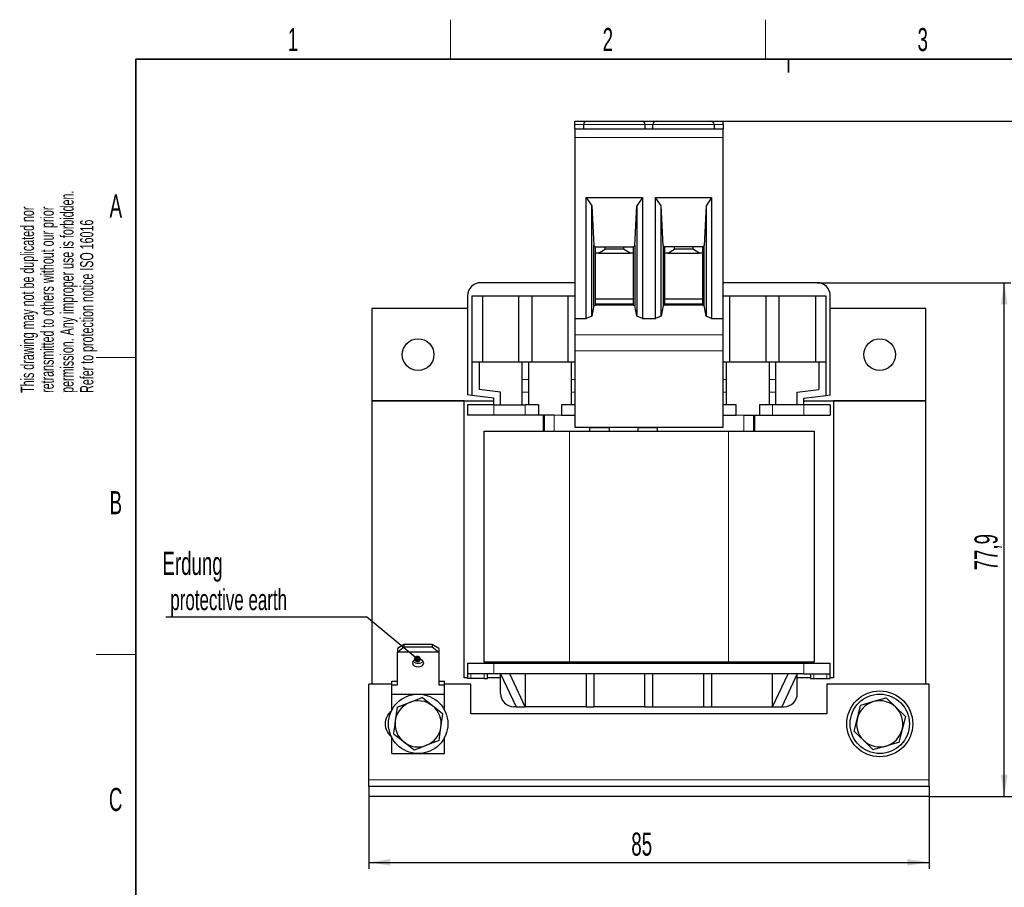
# Model space of a CAD drawing. Header units: millimetres. Extents: x 5 to 418, y 2 to 292.
# Tile 2 of 5: x 8 to 158, y 157 to 288. Entities that reach past the tile are written whole.
import ezdxf

# ---------------------------------------------------------------- set-up
doc = ezdxf.new("R2010")
doc.units = ezdxf.units.MM
doc.layers.add('SLD-0', color=7, linetype='Continuous')
doc.styles.add('SLDTEXTSTYLE0', font='TXT', dxfattribs={"width": 0.605})
doc.dimstyles.new('SLDDIMSTYLE0', dxfattribs={"dimtxt": 3.5, "dimasz": 3.302, "dimexe": 0, "dimexo": 0.0625, "dimgap": 0.875, "dimtad": 1, "dimrnd": 1e-09, "dimzin": 12, "dimdsep": 46, "dimtxsty": 'SLDTEXTSTYLE0', "dimsah": 1, "dimcen": 0.09, "dimadec": 0, "dimazin": 3, "dimtfac": 1, "dimtofl": 0, "dimtmove": 0, "dimatfit": 3, "dimfxl": 1, "dimfrac": 2, "dimtolj": 1, "dimtzin": 12, "dimarcsym": 0})
doc.dimstyles.new('SLDDIMSTYLE1', dxfattribs={"dimtxt": 0.18, "dimasz": 1.016, "dimexe": 0, "dimexo": 0.0625, "dimgap": 0, "dimtad": 0, "dimtih": 1, "dimtoh": 1, "dimdec": 0, "dimrnd": 1e-09, "dimzin": 0, "dimdsep": 46, "dimtxsty": 'Standard', "dimblk1": 'DOT', "dimblk2": 'DOT', "dimsah": 1, "dimcen": 0.09, "dimadec": 0, "dimazin": 0, "dimtfac": 1.016, "dimtdec": 0, "dimtofl": 0, "dimtmove": 0, "dimatfit": 3, "dimldrblk": 'DOT', "dimfxl": 1, "dimfrac": 2, "dimtolj": 1, "dimtzin": 0, "dimarcsym": 0})

# ---------------------------------------------------------------- blocks, each defined once
blk = doc.blocks.new('SW_NOTE_0_1')
at = {"layer": 'SLD-0', "color": 0, "char_height": 2, "attachment_point": 1, "rotation": 90, "style": 'SLDTEXTSTYLE0'}
for s, insert in [('permission. Any improper use is forbidden.', (3.42, 0)), ('retransmitted to others without our prior', (0.42, 0)), ('This drawing may not be duplicated nor', (-2.58, 0)), ('Refer to protection notice ISO 16016', (6.42, 0))]:
    blk.add_mtext(s, dxfattribs=dict(at, insert=insert))
blk = doc.blocks.new('_D')
at = {"layer": 'SLD-0'}
for p, q in [((61.33, 172.21), (61.33, 159.71)), ((146.33, 172.21), (146.33, 159.71)), ((61.33, 160.71), (146.33, 160.71))]:
    blk.add_line(p, q, dxfattribs=at)
for points in [[(61.33, 160.71), (64.64, 160.21), (64.64, 161.22)], [(146.33, 160.71), (143.03, 161.22), (143.03, 160.21)]]:
    blk.add_solid(points, dxfattribs=at)
at = {"layer": 'SLD-0', "insert": (101.16, 165.23), "char_height": 3.5, "attachment_point": 1, "style": 'SLDTEXTSTYLE0'}
blk.add_mtext('85', dxfattribs=at)
blk = doc.blocks.new('_D_1')
at = {"layer": 'SLD-0'}
for p, q in [((129.33, 248.61), (158.71, 248.61)), ((157.71, 170.71), (157.71, 248.61)), ((146.33, 170.71), (158.71, 170.71))]:
    blk.add_line(p, q, dxfattribs=at)
for points in [[(157.71, 248.61), (157.2, 245.31), (158.22, 245.31)], [(157.71, 170.71), (158.22, 174.02), (157.2, 174.02)]]:
    blk.add_solid(points, dxfattribs=at)
at = {"layer": 'SLD-0', "insert": (153.2, 204.99), "char_height": 3.5, "attachment_point": 1, "rotation": 90, "style": 'SLDTEXTSTYLE0'}
blk.add_mtext('77,9', dxfattribs=at)
blk = doc.blocks.new('_D_2')
at = {"layer": 'SLD-0'}
for p, q in [((115.08, 273.11), (167.33, 273.11)), ((166.33, 273.11), (166.33, 170.71)), ((146.33, 170.71), (167.33, 170.71))]:
    blk.add_line(p, q, dxfattribs=at)
for points in [[(166.33, 273.11), (165.83, 269.81), (166.84, 269.81)], [(166.33, 170.71), (166.84, 174.02), (165.83, 174.02)]]:
    blk.add_solid(points, dxfattribs=at)
at = {"layer": 'SLD-0', "insert": (161.82, 215.9), "char_height": 3.5, "attachment_point": 1, "rotation": 90, "style": 'SLDTEXTSTYLE0'}
blk.add_mtext('102,4', dxfattribs=at)
blk = doc.blocks.new('SW_NOTE_0_15')
at = {"layer": 'SLD-0', "color": 0}
blk.add_line((-30.44, 0), (0, 0), dxfattribs=at)
at = {"layer": 'SLD-0', "color": 0, "attachment_point": 1, "style": 'SLDTEXTSTYLE0'}
for s, insert, char_height in [('Erdung', (-30.93, 9.84), 3.5), ('protective earth', (-29.74, 4.17), 3.175)]:
    blk.add_mtext(s, dxfattribs=dict(at, insert=insert, char_height=char_height))
blk = doc.blocks.new('_Dot')
at = {"color": 0, "linetype": 'ByBlock', "lineweight": -2}
blk.add_line((-0.5, 0), (-1, 0), dxfattribs=at)
at = {"color": 0, "linetype": 'ByBlock', "const_width": 0.5}
blk.add_lwpolyline([(-0.25, 0, 1), (0.25, 0, 1)], format="xyb", close=True, dxfattribs=at)

msp = doc.modelspace()

# ---------------------------------------------------------------- linework, layer by layer
at = {"color": 7, "linetype": 'Continuous', "lineweight": 25}
for p, q in [((92.584, 273.114), (94.434, 273.114)), ((92.584, 272.614), (92.584, 273.114)), ((92.584, 271.964), (92.584, 272.614)), ((92.584, 271.964), (115.084, 271.964)), ((92.584, 271.964), (92.584, 270.614)), ((93.934, 272.614), (93.934, 271.964)), ((94.434, 273.114), (102.734, 273.114)), ((102.734, 273.114), (104.934, 273.114)), ((103.234, 272.614), (103.234, 271.964)), ((104.434, 271.964), (104.434, 272.614)), ((104.934, 273.114), (113.234, 273.114)), ((113.234, 273.114), (115.084, 273.114)), ((113.734, 272.614), (113.734, 271.964)), ((115.084, 272.614), (115.084, 273.114)), ((115.084, 272.614), (115.084, 271.964)), ((115.084, 270.614), (115.084, 271.964)), ((92.584, 270.614), (92.584, 243.202)), ((115.084, 243.202), (115.084, 270.614)), ((94.326, 261.557), (102.841, 261.557)), ((94.326, 243.202), (94.326, 261.557)), ((94.326, 261.557), (95.169, 260.259)), ((102.841, 261.557), (101.998, 260.259)), ((102.841, 261.557), (102.841, 243.202)), ((104.826, 261.557), (113.341, 261.557)), ((104.826, 243.202), (104.826, 261.557)), ((105.669, 260.259), (104.826, 261.557)), ((113.341, 261.557), (112.498, 260.259)), ((113.341, 261.557), (113.341, 243.202)), ((95.169, 243.55), (95.169, 260.259)), ((95.169, 260.259), (95.484, 254.257)), ((101.684, 254.257), (101.998, 260.259)), ((101.998, 260.259), (101.998, 243.55)), ((105.669, 243.55), (105.669, 260.259)), ((105.984, 254.257), (105.669, 260.259)), ((112.498, 260.259), (112.184, 254.257)), ((112.498, 260.259), (112.498, 243.55)), ((95.484, 245.158), (95.484, 254.257)), ((95.684, 254.057), (95.484, 254.257)), ((95.684, 254.057), (101.484, 254.057)), ((95.684, 254.057), (95.684, 245.211)), ((97.184, 253.692), (97.184, 254.057)), ((99.984, 254.057), (99.984, 253.692)), ((101.684, 254.257), (101.484, 254.057)), ((101.484, 245.211), (101.484, 254.057)), ((101.684, 254.257), (101.684, 245.158)), ((105.984, 254.257), (105.984, 245.158)), ((106.184, 254.057), (105.984, 254.257)), ((111.984, 254.057), (106.184, 254.057)), ((106.184, 254.057), (106.184, 245.211)), ((107.684, 253.692), (107.684, 254.057)), ((110.484, 254.057), (110.484, 253.692)), ((112.184, 254.257), (111.984, 254.057)), ((111.984, 245.211), (111.984, 254.057)), ((112.184, 245.158), (112.184, 254.257)), ((96.184, 253.115), (95.684, 253.115)), ((96.184, 253.115), (97.184, 253.692)), ((96.184, 253.115), (100.984, 253.115)), ((99.984, 253.692), (97.184, 253.692)), ((100.984, 253.115), (99.984, 253.692)), ((101.484, 253.115), (100.984, 253.115)), ((106.684, 253.115), (106.184, 253.115)), ((106.684, 253.115), (107.684, 253.692)), ((106.684, 253.115), (111.484, 253.115)), ((110.484, 253.692), (107.684, 253.692)), ((111.484, 253.115), (110.484, 253.692)), ((111.984, 253.115), (111.484, 253.115)), ((92.584, 248.615), (78.334, 248.615)), ((129.334, 248.615), (115.084, 248.615)), ((76.334, 246.615), (76.334, 231.615)), ((76.984, 246.615), (76.984, 236.565)), ((76.984, 246.615), (78.584, 246.615)), ((78.584, 246.615), (78.584, 236.565)), ((78.584, 246.615), (84.084, 246.615)), ((84.084, 236.565), (84.084, 246.615)), ((84.084, 246.615), (86.084, 246.615)), ((86.084, 246.615), (86.084, 236.565)), ((86.084, 246.615), (91.584, 246.615)), ((91.584, 236.565), (91.584, 246.615)), ((91.584, 246.615), (92.584, 246.615)), ((115.084, 246.615), (116.084, 246.615)), ((116.084, 236.565), (116.084, 246.615)), ((116.084, 246.615), (121.584, 246.615)), ((121.584, 246.615), (121.584, 236.565)), ((121.584, 246.615), (123.584, 246.615)), ((123.584, 236.565), (123.584, 246.615)), ((123.584, 246.615), (129.084, 246.615)), ((129.084, 246.615), (129.084, 236.565)), ((129.084, 246.615), (130.684, 246.615)), ((130.684, 246.615), (130.684, 236.565)), ((131.334, 231.615), (131.334, 246.615)), ((95.484, 245.158), (95.169, 243.55)), ((95.484, 245.158), (95.684, 245.211)), ((101.484, 246.115), (95.684, 246.115)), ((101.484, 245.364), (95.684, 245.364)), ((101.484, 245.211), (95.684, 245.211)), ((101.484, 245.211), (101.684, 245.158)), ((101.998, 243.55), (101.684, 245.158)), ((105.984, 245.158), (105.669, 243.55)), ((105.984, 245.158), (106.184, 245.211)), ((111.984, 246.115), (106.184, 246.115)), ((111.984, 245.364), (106.184, 245.364)), ((111.984, 245.211), (106.184, 245.211)), ((111.984, 245.211), (112.184, 245.158)), ((112.498, 243.55), (112.184, 245.158)), ((76.334, 244.715), (61.834, 244.715)), ((61.834, 244.715), (61.834, 230.715)), ((95.169, 243.55), (94.326, 243.202)), ((102.841, 243.202), (101.998, 243.55)), ((105.669, 243.55), (104.826, 243.202)), ((113.341, 243.202), (112.498, 243.55)), ((145.834, 244.715), (131.334, 244.715)), ((145.834, 230.715), (145.834, 244.715)), ((92.584, 243.202), (94.326, 243.202)), ((92.584, 243.202), (92.584, 240.697)), ((102.841, 243.202), (104.826, 243.202)), ((113.341, 243.202), (115.084, 243.202)), ((115.084, 240.697), (115.084, 243.202)), ((92.584, 240.697), (92.584, 238.282)), ((115.084, 238.282), (115.084, 240.697)), ((92.584, 238.282), (92.584, 226.727)), ((115.084, 226.727), (115.084, 238.282)), ((78.584, 236.565), (76.984, 236.565)), ((76.984, 236.565), (76.984, 231.533)), ((78.084, 236.565), (78.084, 232.404)), ((84.084, 236.565), (78.584, 236.565)), ((86.084, 236.565), (84.084, 236.565)), ((84.584, 233.95), (84.584, 236.565)), ((85.584, 236.565), (85.584, 233.95)), ((91.584, 236.565), (86.084, 236.565)), ((92.584, 236.565), (91.584, 236.565)), ((92.084, 233.95), (92.084, 236.565)), ((116.084, 236.565), (115.084, 236.565)), ((115.584, 233.95), (115.584, 236.565)), ((121.584, 236.565), (116.084, 236.565)), ((123.584, 236.565), (121.584, 236.565)), ((122.084, 236.565), (122.084, 233.95)), ((123.084, 233.95), (123.084, 236.565)), ((129.084, 236.565), (123.584, 236.565)), ((130.684, 236.565), (129.084, 236.565)), ((129.584, 236.565), (129.584, 232.404)), ((130.684, 236.565), (130.684, 231.533)), ((84.584, 232.003), (84.584, 233.95)), ((85.584, 233.95), (85.584, 232.003)), ((92.084, 232.003), (92.084, 233.95)), ((115.584, 232.003), (115.584, 233.95)), ((122.084, 233.95), (122.084, 232.003)), ((123.084, 232.003), (123.084, 233.95)), ((76.984, 231.533), (76.334, 231.615)), ((80.334, 231.115), (76.984, 231.533)), ((81.334, 231.997), (78.084, 232.404)), ((81.334, 230.115), (81.334, 231.997)), ((84.584, 230.115), (84.584, 232.003)), ((85.584, 232.003), (85.584, 230.115)), ((92.084, 230.115), (92.084, 232.003)), ((115.584, 230.115), (115.584, 232.003)), ((122.084, 232.003), (122.084, 230.115)), ((123.084, 230.115), (123.084, 232.003)), ((126.334, 231.997), (129.584, 232.404)), ((126.334, 230.115), (126.334, 231.997)), ((127.334, 231.115), (130.684, 231.533)), ((130.684, 231.533), (131.334, 231.615)), ((61.834, 230.715), (80.334, 230.715)), ((61.834, 230.715), (61.834, 187.715)), ((75.834, 230.715), (61.834, 230.715)), ((75.834, 188.715), (75.834, 230.715)), ((76.334, 230.115), (76.334, 228.515)), ((80.334, 230.115), (76.334, 230.115)), ((80.334, 230.115), (80.334, 231.115)), ((80.334, 230.115), (85.084, 230.115)), ((87.084, 230.115), (85.084, 230.115)), ((87.084, 230.115), (87.084, 228.515)), ((90.584, 230.115), (90.584, 228.515)), ((92.584, 230.115), (90.584, 230.115)), ((117.084, 230.115), (115.084, 230.115)), ((117.084, 228.515), (117.084, 230.115)), ((120.584, 230.115), (120.584, 228.515)), ((122.584, 230.115), (120.584, 230.115)), ((127.334, 230.115), (122.584, 230.115)), ((127.334, 230.115), (127.334, 231.115)), ((127.334, 230.715), (145.834, 230.715)), ((131.334, 230.115), (127.334, 230.115)), ((131.334, 230.115), (131.334, 228.515)), ((131.834, 230.715), (131.834, 188.715)), ((145.834, 230.715), (131.834, 230.715)), ((145.834, 187.715), (145.834, 230.715)), ((80.334, 228.515), (76.334, 228.515)), ((85.084, 228.515), (80.334, 228.515)), ((87.084, 228.515), (85.084, 228.515)), ((89.473, 228.515), (87.084, 228.515)), ((87.784, 228.515), (87.784, 226.115)), ((90.584, 228.515), (92.584, 228.515)), ((115.084, 228.515), (117.084, 228.515)), ((118.194, 228.515), (120.584, 228.515)), ((119.884, 226.115), (119.884, 228.515)), ((120.584, 228.515), (122.584, 228.515)), ((122.584, 228.515), (127.334, 228.515)), ((127.334, 228.515), (131.334, 228.515)), ((78.784, 226.115), (78.784, 191.115)), ((78.784, 226.115), (91.784, 226.115)), ((91.784, 226.115), (115.884, 226.115)), ((92.584, 226.727), (115.084, 226.727)), ((94.835, 226.727), (94.834, 226.615)), ((94.834, 226.615), (94.834, 226.115)), ((97.834, 226.615), (97.835, 226.727)), ((97.834, 226.115), (97.834, 226.615)), ((102.134, 226.615), (102.134, 226.115)), ((105.134, 226.615), (105.136, 226.727)), ((105.134, 226.115), (105.134, 226.615)), ((115.884, 226.115), (128.884, 226.115)), ((128.884, 226.115), (128.884, 191.115)), ((66.684, 193.727), (65.684, 193.144)), ((65.684, 192.579), (66.684, 193.41)), ((65.684, 193.144), (65.684, 192.579)), ((66.684, 193.727), (66.684, 193.41)), ((70.984, 193.727), (66.684, 193.727)), ((66.684, 193.41), (70.984, 193.41)), ((70.984, 193.727), (70.984, 193.41)), ((71.984, 193.144), (70.984, 193.727)), ((70.984, 193.41), (71.984, 192.579)), ((71.984, 193.144), (71.984, 192.579)), ((71.984, 192.579), (65.684, 192.579)), ((65.684, 187.629), (65.684, 192.579)), ((71.984, 192.579), (71.984, 187.629)), ((76.334, 190.915), (76.334, 189.315)), ((76.334, 190.915), (80.334, 190.915)), ((78.784, 191.115), (91.784, 191.115)), ((80.334, 190.915), (127.334, 190.915)), ((87.784, 191.115), (87.784, 190.915)), ((91.784, 191.115), (115.884, 191.115)), ((115.884, 191.115), (128.884, 191.115)), ((119.884, 190.915), (119.884, 191.115)), ((127.334, 190.915), (131.334, 190.915)), ((131.334, 189.315), (131.334, 190.915)), ((64.834, 187.629), (64.834, 188.195)), ((64.834, 188.195), (65.684, 188.195)), ((71.984, 188.195), (72.834, 188.195)), ((72.834, 187.629), (72.834, 188.195)), ((76.334, 188.715), (75.834, 188.715)), ((76.334, 189.315), (76.334, 188.615)), ((80.334, 189.315), (76.334, 189.315)), ((76.834, 188.615), (76.334, 188.615)), ((78.834, 188.615), (76.834, 188.615)), ((78.834, 188.615), (79.334, 188.615)), ((79.334, 188.615), (79.334, 189.315)), ((81.334, 188.715), (79.334, 188.715)), ((127.334, 189.315), (80.334, 189.315)), ((81.334, 189.315), (83.698, 184.315)), ((81.334, 186.315), (81.334, 189.315)), ((85.084, 184.315), (82.719, 189.315)), ((85.084, 189.315), (85.084, 184.315)), ((94.334, 189.315), (94.334, 184.315)), ((95.534, 184.315), (95.534, 189.315)), ((103.234, 184.315), (103.234, 189.315)), ((104.434, 184.315), (104.434, 189.315)), ((112.134, 184.315), (112.134, 189.315)), ((113.334, 189.315), (113.334, 184.315)), ((122.584, 184.315), (124.948, 189.315)), ((122.584, 184.315), (122.584, 189.315)), ((126.334, 189.315), (123.969, 184.315)), ((126.334, 186.315), (126.334, 189.315)), ((128.334, 188.715), (126.334, 188.715)), ((127.334, 189.315), (131.334, 189.315)), ((128.334, 189.315), (128.334, 188.615)), ((128.334, 188.615), (128.834, 188.615)), ((128.834, 188.615), (130.834, 188.615)), ((130.834, 188.615), (131.334, 188.615)), ((131.334, 188.615), (131.334, 189.315)), ((131.834, 188.715), (131.334, 188.715)), ((64.834, 187.715), (61.334, 187.715)), ((61.334, 173.215), (61.334, 187.715)), ((64.834, 186.215), (64.834, 187.629)), ((64.834, 187.629), (65.684, 187.629)), ((71.984, 187.629), (72.834, 187.629)), ((76.834, 187.715), (72.834, 187.715)), ((72.834, 186.215), (72.834, 187.629)), ((76.834, 183.215), (76.834, 187.715)), ((130.834, 187.715), (130.834, 183.215)), ((146.334, 187.715), (130.834, 187.715)), ((146.334, 173.215), (146.334, 187.715)), ((64.834, 186.215), (72.834, 186.215)), ((64.834, 183.776), (64.834, 186.215)), ((67.543, 184.968), (69.421, 185.713)), ((72.834, 183.776), (72.834, 186.215)), ((141.263, 184.235), (139.808, 185.637)), ((65.665, 184.223), (67.543, 184.968)), ((83.698, 184.315), (83.334, 184.315)), ((83.698, 184.315), (85.084, 184.315)), ((94.334, 184.315), (85.084, 184.315)), ((94.334, 184.315), (95.534, 184.315)), ((103.234, 184.315), (95.534, 184.315)), ((103.234, 184.315), (104.434, 184.315)), ((104.434, 184.315), (112.134, 184.315)), ((112.134, 184.315), (113.334, 184.315)), ((113.334, 184.315), (122.584, 184.315)), ((122.584, 184.315), (123.969, 184.315)), ((123.969, 184.315), (124.334, 184.315)), ((135.437, 182.558), (135.924, 184.52)), ((142.718, 182.832), (141.263, 184.235)), ((72.297, 181.206), (72.59, 183.205)), ((130.834, 183.215), (76.834, 183.215)), ((134.95, 180.597), (135.437, 182.558)), ((142.718, 182.832), (142.231, 180.871)), ((72.003, 179.207), (72.297, 181.206)), ((64.834, 177.215), (64.834, 179.653)), ((72.003, 179.207), (70.124, 178.461)), ((72.834, 177.215), (72.834, 179.653)), ((64.834, 177.215), (72.834, 177.215)), ((61.334, 172.215), (61.334, 173.215)), ((146.334, 172.215), (146.334, 173.215)), ((146.334, 172.215), (61.334, 172.215)), ((61.334, 172.215), (61.334, 170.715)), ((146.334, 172.215), (146.334, 170.715)), ((146.334, 170.715), (61.334, 170.715))]:
    msp.add_line(p, q, dxfattribs=at)
at = {"color": 7, "linetype": 'Continuous', "lineweight": 18}
for p, q in [((92.584, 272.614), (93.934, 272.614)), ((93.934, 272.614), (103.234, 272.614)), ((103.234, 272.614), (104.434, 272.614)), ((104.434, 272.614), (113.734, 272.614)), ((113.734, 272.614), (115.084, 272.614)), ((92.584, 270.614), (115.084, 270.614)), ((92.584, 240.697), (115.084, 240.697)), ((92.584, 238.282), (115.084, 238.282)), ((84.584, 233.95), (85.584, 233.95)), ((92.084, 233.95), (92.584, 233.95)), ((115.084, 233.95), (115.584, 233.95)), ((122.084, 233.95), (123.084, 233.95)), ((84.584, 232.003), (85.584, 232.003)), ((92.084, 232.003), (92.584, 232.003)), ((115.584, 232.003), (115.084, 232.003)), ((123.084, 232.003), (122.084, 232.003)), ((80.334, 228.515), (80.334, 230.115)), ((85.084, 230.115), (85.084, 228.515)), ((122.584, 228.515), (122.584, 230.115)), ((127.334, 230.115), (127.334, 228.515)), ((87.984, 228.515), (87.984, 226.115)), ((89.463, 226.115), (89.463, 228.515)), ((89.473, 228.515), (90.584, 228.515)), ((117.084, 228.515), (118.194, 228.515)), ((118.205, 228.515), (118.205, 226.115)), ((119.684, 226.115), (119.684, 228.515)), ((91.784, 226.115), (91.784, 191.115)), ((94.834, 226.615), (96.334, 226.615)), ((96.334, 226.615), (97.834, 226.615)), ((102.134, 226.615), (103.634, 226.615)), ((103.634, 226.615), (105.134, 226.615)), ((115.884, 226.115), (115.884, 191.115)), ((80.334, 189.315), (80.334, 190.915)), ((87.984, 191.115), (87.984, 190.915)), ((89.463, 190.915), (89.463, 191.115)), ((118.205, 191.115), (118.205, 190.915)), ((119.684, 190.915), (119.684, 191.115)), ((127.334, 190.915), (127.334, 189.315)), ((76.834, 188.615), (76.834, 189.315)), ((78.834, 189.315), (78.834, 188.615)), ((128.834, 188.615), (128.834, 189.315)), ((130.834, 189.315), (130.834, 188.615)), ((146.334, 173.215), (61.334, 173.215))]:
    msp.add_line(p, q, dxfattribs=at)
at = {"color": 7, "linetype": 'Continuous', "lineweight": 25, "flags": 128}
for points in [[(102.136, 226.727), (102.134, 226.686), (102.134, 226.615)], [(68.834, 191.553), (68.509, 191.508), (68.233, 191.377), (68.049, 191.182), (67.984, 190.952), (68.049, 190.722), (68.233, 190.527), (68.509, 190.397), (68.834, 190.351), (69.159, 190.397), (69.435, 190.527), (69.619, 190.722), (69.684, 190.952), (69.619, 191.182), (69.435, 191.377), (69.159, 191.508), (68.834, 191.553)], [(71.006, 184.459), (69.808, 185.407), (69.421, 185.713)], [(139.808, 185.637), (139.748, 185.62), (137.866, 185.078)], [(65.665, 184.223), (65.519, 183.231), (65.371, 182.224)], [(72.59, 183.205), (72.542, 183.244), (71.006, 184.459)], [(137.866, 185.078), (136.398, 184.656), (135.924, 184.52)], [(65.371, 182.224), (65.298, 181.724), (65.224, 181.224), (65.15, 180.723), (65.077, 180.224)], [(142.231, 180.871), (141.987, 179.89), (141.743, 178.91)], [(66.662, 178.97), (66.063, 179.444), (65.464, 179.918), (65.27, 180.071), (65.077, 180.224)], [(134.95, 180.597), (135.671, 179.902), (136.405, 179.195)], [(136.405, 179.195), (136.768, 178.844), (137.132, 178.494), (137.497, 178.142), (137.86, 177.792)], [(68.246, 177.716), (68.197, 177.755), (67.436, 178.358), (66.662, 178.97)], [(70.124, 178.461), (69.185, 178.089), (68.246, 177.716)], [(139.802, 178.351), (139.068, 178.14), (138.333, 177.929), (138.096, 177.86), (137.86, 177.792)], [(141.743, 178.91), (141.684, 178.893), (140.75, 178.624), (139.802, 178.351)]]:
    msp.add_lwpolyline(points, dxfattribs=at)
at = {"color": 7, "linetype": 'Continuous', "lineweight": 25}
for centre, radius in [((68.834, 237.715), 2.4), ((138.834, 237.715), 2.4), ((138.834, 181.715), 5), ((68.834, 181.715), 4.5), ((138.834, 181.715), 4.5)]:
    msp.add_circle(centre, radius, dxfattribs=at)
for centre, radius, start, end in [((94.434, 272.614), 0.5, 90, 180), ((102.734, 272.614), 0.5, 0, 90), ((104.934, 272.614), 0.5, 90, 180), ((113.234, 272.614), 0.5, 0, 90), ((78.334, 246.615), 2, 90, 180), ((129.334, 246.615), 2, 0, 90), ((68.834, 191.901), 1.003, 221.60965, 318.39035), ((68.834, 181.715), 3.5, 51.63956, 111.63956), ((83.334, 186.315), 2, 180, 270), ((124.334, 186.315), 2, 270, 0), ((138.834, 181.715), 3.5, 46.05105, 106.05105), ((68.834, 181.715), 3.5, 111.63956, 171.63956), ((68.834, 181.715), 3.5, 351.63956, 51.63956), ((138.834, 181.715), 3.5, 106.05105, 166.05105), ((138.834, 181.715), 3.5, 346.05105, 46.05105), ((66.234, 181.715), 2.4, 128.27168, 231.72832), ((68.834, 181.715), 3.5, 171.63956, 231.63956), ((138.834, 181.715), 3.5, 166.05105, 226.05105), ((68.834, 181.715), 3.5, 291.63956, 351.63956), ((138.834, 181.715), 3.5, 286.05105, 346.05105), ((138.834, 181.715), 3.5, 226.05105, 286.05105), ((68.834, 181.715), 3.5, 231.63956, 291.63956)]:
    msp.add_arc(centre, radius, start, end, dxfattribs=at)
at = {"layer": 'SLD-0', "lineweight": 18}
for p, q in [((73.75, 282.5), (73.75, 288.5)), ((121.5, 282.5), (121.5, 288.5)), ((20, 237.25), (26, 237.25)), ((20, 192.25), (26, 192.25))]:
    msp.add_line(p, q, dxfattribs=at)
at = {"layer": 'SLD-0', "lineweight": 35}
for p, q in [((408, 282.5), (26, 282.5)), ((26, 282.5), (26, 12))]:
    msp.add_line(p, q, dxfattribs=at)
at = {"layer": 'SLD-0'}
for p, q in [((125, 280.5), (125, 282.5)), ((125, 282.5), (125, 280.5))]:
    msp.add_line(p, q, dxfattribs=at)

# ---------------------------------------------------------------- block references
for name, p in [('SW_NOTE_0_1', (11.156, 231.909)), ('SW_NOTE_0_15', (60.991, 197.962))]:
    msp.add_blockref(name, p, dxfattribs=at)

# ---------------------------------------------------------------- texts
at = {"layer": 'SLD-0', "char_height": 3.5, "attachment_point": 2, "style": 'SLDTEXTSTYLE0'}
for s, insert in [('1', (49.853, 287.243)), ('2', (97.603, 287.243)), ('3', (145.353, 287.243)), ('A', (22.982, 262.001)), ('B', (22.982, 217.001)), ('C', (22.96, 172.001))]:
    msp.add_mtext(s, dxfattribs=dict(at, insert=insert))

# ---------------------------------------------------------------- dimensions: what is measured, and where the dimension line sits
at = {"layer": 'SLD-0'}
for base, p1, p2, picture, middle in [((166.334, 170.715), (115.084, 273.114), (146.334, 170.715), '_D_2', (166.334, 221.914)), ((157.713, 248.615), (146.334, 170.715), (129.334, 248.615), '_D_1', (157.713, 209.665))]:
    dim = msp.add_linear_dim(base=base, p1=p1, p2=p2, angle=90, dimstyle='SLDDIMSTYLE0', dxfattribs=at)
    dim.commit()
    dim.dimension.update_dxf_attribs({"geometry": picture, "text_midpoint": middle, "dimtype": 160})
dim = msp.add_linear_dim(base=(146.334, 160.715), p1=(61.334, 172.215), p2=(146.334, 172.215), dimstyle='SLDDIMSTYLE0', dxfattribs=at)
dim.commit()
dim.dimension.update_dxf_attribs({"geometry": '_D', "text_midpoint": (103.834, 160.715), "dimtype": 160})

# ---------------------------------------------------------------- leaders
msp.add_leader([(68.719, 191.548), (60.991, 197.962)], dimstyle='SLDDIMSTYLE1', dxfattribs=at)

doc.saveas('drawing.dxf')
